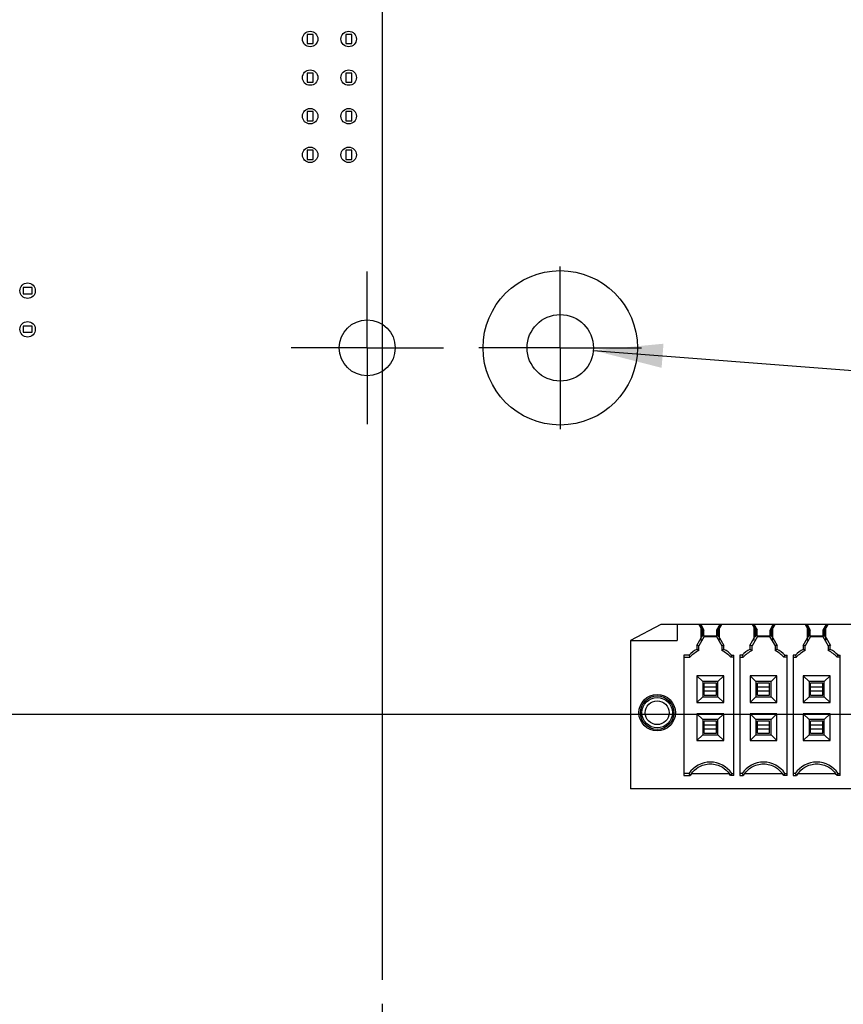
# Model space of a CAD drawing. Header units: inches. Extents: x 0 to 34, y 0 to 22.
# Tile 59 of 84: x 17.7 to 19.9, y 11.9 to 14.5. Entities that reach past the tile are written whole.
import ezdxf

# ---------------------------------------------------------------- set-up
doc = ezdxf.new("R2010")
doc.units = ezdxf.units.IN
doc.header["$LTSCALE"] = 1.87
doc.header["$MEASUREMENT"] = 0
doc.linetypes.add('CENTER', pattern=[0.6, 0.375, -0.075, 0.075, -0.075])
doc.layers.get('0').update_dxf_attribs({"linetype": 'CONTINUOUS'})
for name, color, linetype in [('02___PRT_ALL_AXES', 7, 'CONTINUOUS'), ('03___PRT_ALL_CURVES', 7, 'CONTINUOUS'), ('DEFAULT_1', 7, 'CENTER'), ('DIMENSIONS', 7, 'CONTINUOUS')]:
    doc.layers.add(name, color=color, linetype=linetype)
doc.styles.get("Standard").update_dxf_attribs({"font": 'txt', "width": 0.8})
doc.dimstyles.new('DIMSTYLE_1', dxfattribs={"dimtxt": 0.125, "dimasz": 0.18, "dimexe": 0.125, "dimexo": 0.0625, "dimgap": 0.09, "dimtad": 0, "dimtih": 1, "dimtoh": 1, "dimdec": 3, "dimzin": 4, "dimdsep": 46, "dimtxsty": 'STANDARD', "dimblk": '_FILLED', "dimblk1": '_FILLED', "dimblk2": '_FILLED', "dimcen": 0.09, "dimadec": 0, "dimazin": 0, "dimtp": 0.001, "dimtm": 0.001, "dimtfac": 1, "dimtdec": 3, "dimtofl": 0, "dimtmove": 0, "dimatfit": 2, "dimldrblk": '_FILLED', "dimfxl": 1, "dimtolj": 1, "dimtzin": 4, "dimarcsym": 0})
doc.dimstyles.new('DIMSTYLE_2', dxfattribs={"dimtxt": 0.125, "dimasz": 0.18, "dimexe": 0.125, "dimexo": 0.0625, "dimgap": 0.03125, "dimtad": 0, "dimtih": 1, "dimtoh": 1, "dimdec": 3, "dimzin": 4, "dimdsep": 46, "dimtxsty": 'STANDARD', "dimblk": '_FILLED', "dimblk1": '_FILLED', "dimblk2": '_FILLED', "dimcen": 0.09, "dimadec": 0, "dimazin": 0, "dimtp": 0.001, "dimtm": 0.001, "dimtfac": 1, "dimtdec": 3, "dimtofl": 0, "dimtmove": 0, "dimatfit": 3, "dimldrblk": '_FILLED', "dimfxl": 1, "dimtolj": 1, "dimtzin": 4, "dimarcsym": 0})

# ---------------------------------------------------------------- blocks, each defined once
blk = doc.blocks.new('_FILLED')
at = {"color": 0, "linetype": 'BYBLOCK'}
blk.add_solid([(0, 0), (-1, 0.174), (-1, -0.174)], dxfattribs=at)
blk = doc.blocks.new('*D0')
at = {"layer": 'DIMENSIONS', "color": 2, "linetype": 'CONTINUOUS'}
for p, q in [((19.2059, 13.6404), (23.3941, 13.3139)), ((23.3941, 13.3139), (23.5116, 13.3139))]:
    blk.add_line(p, q, dxfattribs=at)
at = {"layer": 'DIMENSIONS', "color": 2, "linetype": 'CONTINUOUS', "xscale": 0.18, "yscale": 0.18, "zscale": 0.18, "rotation": 175.5434914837}
blk.add_blockref('_FILLED', (19.2059, 13.6404), dxfattribs=at)
at = {"layer": 'DIMENSIONS', "color": 2, "linetype": 'CONTINUOUS', "insert": (23.5741, 13.3764), "char_height": 0.125, "width": 1.591667, "attachment_point": 1, "line_spacing_factor": 0.9}
blk.add_mtext('4X \\Fgdt;{\\Fgdt;n}\\Ftxt;.172{\\Ftxt.shx;\\W1.000000;\\H0.125000; }[4.37]', dxfattribs=at)
blk = doc.blocks.new('*D32')
at = {"layer": 'DIMENSIONS', "color": 2, "linetype": 'CONTINUOUS'}
blk.add_line((20.336, 12.5674), (20.336, 18.8345), dxfattribs=at)
at = {"layer": 'DIMENSIONS', "color": 2, "linetype": 'CONTINUOUS', "insert": (20.2735, 18.897), "char_height": 0.125, "width": 1.425, "attachment_point": 1, "rotation": 90, "line_spacing_factor": 0.9}
blk.add_mtext('8.396{\\Ftxt.shx;\\W1.000000;\\H0.125000; }[213.25]', dxfattribs=at)
blk = doc.blocks.new('*D78')
at = {"layer": 'DIMENSIONS', "color": 2, "linetype": 'CONTINUOUS'}
blk.add_line((15.1757, 12.6978), (23.4677, 12.6978), dxfattribs=at)
at = {"layer": 'DIMENSIONS', "color": 2, "linetype": 'CONTINUOUS', "insert": (23.5302, 12.7603), "char_height": 0.125, "width": 1.425, "attachment_point": 1, "line_spacing_factor": 0.9}
blk.add_mtext('5.249{\\Ftxt.shx;\\W1.000000;\\H0.125000; }[133.33]', dxfattribs=at)
blk = doc.blocks.new('*D89')
at = {"layer": 'DIMENSIONS', "color": 2, "linetype": 'CONTINUOUS'}
for p, q in [((18.799, 18.5674), (18.799, 18.8345)), ((18.6601, 18.4001), (18.799, 18.5674)), ((18.6601, 12.0099), (18.6601, 18.4001))]:
    blk.add_line(p, q, dxfattribs=at)
at = {"layer": 'DIMENSIONS', "color": 2, "linetype": 'CONTINUOUS', "insert": (18.7365, 18.897), "char_height": 0.125, "width": 1.425, "attachment_point": 1, "rotation": 90, "line_spacing_factor": 0.9}
blk.add_mtext('6.720{\\Ftxt.shx;\\W1.000000;\\H0.125000; }[170.69]', dxfattribs=at)
blk = doc.blocks.new('*D90')
at = {"layer": 'DIMENSIONS', "color": 2, "linetype": 'CONTINUOUS'}
blk.add_line((21.5001, 12.0099), (21.5001, 18.8345), dxfattribs=at)
at = {"layer": 'DIMENSIONS', "color": 2, "linetype": 'CONTINUOUS', "insert": (21.4376, 18.897), "char_height": 0.125, "width": 1.425, "attachment_point": 1, "rotation": 90, "line_spacing_factor": 0.9}
blk.add_mtext('9.560{\\Ftxt.shx;\\W1.000000;\\H0.125000; }[242.82]', dxfattribs=at)

msp = doc.modelspace()

# ---------------------------------------------------------------- linework, layer by layer
at = {"color": 7, "linetype": 'CONTINUOUS'}
for p, q in [((18.48, 14.4588), (18.4643, 14.4588)), ((18.4643, 14.4588), (18.4643, 14.4352)), ((18.48, 14.4352), (18.48, 14.4588)), ((18.58, 14.4588), (18.5643, 14.4588)), ((18.5643, 14.4588), (18.5643, 14.4352)), ((18.58, 14.4352), (18.58, 14.4588)), ((18.4643, 14.4352), (18.48, 14.4352)), ((18.5643, 14.4352), (18.58, 14.4352)), ((18.48, 14.3588), (18.4643, 14.3588)), ((18.4643, 14.3588), (18.4643, 14.3352)), ((18.4643, 14.3352), (18.48, 14.3352)), ((18.48, 14.3352), (18.48, 14.3588)), ((18.58, 14.3588), (18.5643, 14.3588)), ((18.5643, 14.3588), (18.5643, 14.3352)), ((18.5643, 14.3352), (18.58, 14.3352)), ((18.58, 14.3352), (18.58, 14.3588)), ((18.48, 14.2588), (18.4643, 14.2588)), ((18.4643, 14.2588), (18.4643, 14.2352)), ((18.48, 14.2352), (18.48, 14.2588)), ((18.58, 14.2588), (18.5643, 14.2588)), ((18.5643, 14.2588), (18.5643, 14.2352)), ((18.58, 14.2352), (18.58, 14.2588)), ((18.4643, 14.2352), (18.48, 14.2352)), ((18.5643, 14.2352), (18.58, 14.2352)), ((18.48, 14.1588), (18.4643, 14.1588)), ((18.4643, 14.1588), (18.4643, 14.1352)), ((18.48, 14.1352), (18.48, 14.1588)), ((18.58, 14.1588), (18.5643, 14.1588)), ((18.5643, 14.1588), (18.5643, 14.1352)), ((18.58, 14.1352), (18.58, 14.1588)), ((18.4643, 14.1352), (18.48, 14.1352)), ((18.5643, 14.1352), (18.58, 14.1352)), ((17.752, 13.8029), (17.7283, 13.8029)), ((17.7283, 13.8029), (17.7283, 13.7872)), ((17.752, 13.7872), (17.752, 13.8029)), ((17.7283, 13.7872), (17.752, 13.7872)), ((17.752, 13.7029), (17.7283, 13.7029)), ((17.7283, 13.7029), (17.7283, 13.6872)), ((17.752, 13.6872), (17.752, 13.7029)), ((17.7283, 13.6872), (17.752, 13.6872)), ((19.4804, 12.9303), (19.4803, 12.9303)), ((19.4818, 12.9279), (19.4804, 12.9303)), ((19.4841, 12.9301), (19.481, 12.9301)), ((19.481, 12.9301), (19.4818, 12.9288)), ((19.4818, 12.9288), (19.4822, 12.9282)), ((19.4821, 12.927), (19.4852, 12.927)), ((19.4822, 12.9282), (19.4828, 12.927)), ((19.4853, 12.9227), (19.4859, 12.9218)), ((19.4855, 12.9215), (19.4853, 12.9214)), ((19.4859, 12.9218), (19.4875, 12.9189)), ((19.4875, 12.9189), (19.4897, 12.9152)), ((19.4897, 12.9152), (19.4875, 12.9189)), ((19.5309, 12.9189), (19.5287, 12.9152)), ((19.5287, 12.9152), (19.5309, 12.9189)), ((19.5309, 12.9189), (19.5331, 12.9227)), ((19.5332, 12.9227), (19.5327, 12.9219)), ((19.5329, 12.9215), (19.5331, 12.9214)), ((19.5363, 12.927), (19.5332, 12.927)), ((19.5374, 12.9301), (19.5343, 12.9301)), ((19.5356, 12.927), (19.5362, 12.9282)), ((19.5362, 12.9282), (19.5366, 12.9288)), ((19.538, 12.9303), (19.5366, 12.9279)), ((19.5366, 12.9288), (19.5374, 12.9301)), ((19.538, 12.9303), (19.5381, 12.9303)), ((19.6182, 12.9303), (19.6181, 12.9303)), ((19.6196, 12.9279), (19.6182, 12.9303)), ((19.6219, 12.9301), (19.6188, 12.9301)), ((19.6188, 12.9301), (19.6196, 12.9288)), ((19.6196, 12.9288), (19.62, 12.9282)), ((19.6199, 12.927), (19.623, 12.927)), ((19.62, 12.9282), (19.6206, 12.927)), ((19.6231, 12.9227), (19.6237, 12.9218)), ((19.6233, 12.9215), (19.6231, 12.9214)), ((19.6237, 12.9218), (19.6253, 12.9189)), ((19.6253, 12.9189), (19.6275, 12.9152)), ((19.6275, 12.9152), (19.6253, 12.9189)), ((19.6686, 12.9189), (19.6665, 12.9152)), ((19.6665, 12.9152), (19.6686, 12.9189)), ((19.6686, 12.9189), (19.6709, 12.9227)), ((19.671, 12.9227), (19.6705, 12.9219)), ((19.6707, 12.9215), (19.6709, 12.9214)), ((19.6741, 12.927), (19.671, 12.927)), ((19.6752, 12.9301), (19.6721, 12.9301)), ((19.6734, 12.927), (19.674, 12.9282)), ((19.674, 12.9282), (19.6744, 12.9288)), ((19.6758, 12.9303), (19.6744, 12.9279)), ((19.6744, 12.9288), (19.6752, 12.9301)), ((19.6758, 12.9303), (19.6759, 12.9303)), ((19.756, 12.9303), (19.7559, 12.9303)), ((19.7574, 12.9279), (19.756, 12.9303)), ((19.7597, 12.9301), (19.7566, 12.9301)), ((19.7566, 12.9301), (19.7574, 12.9288)), ((19.7574, 12.9288), (19.7578, 12.9282)), ((19.7577, 12.927), (19.7608, 12.927)), ((19.7578, 12.9282), (19.7584, 12.927)), ((19.7609, 12.9227), (19.7615, 12.9218)), ((19.7611, 12.9215), (19.7609, 12.9214)), ((19.7615, 12.9218), (19.7631, 12.9189)), ((19.7631, 12.9189), (19.7653, 12.9152)), ((19.7653, 12.9152), (19.7631, 12.9189)), ((19.8064, 12.9189), (19.8043, 12.9152)), ((19.8043, 12.9152), (19.8064, 12.9189)), ((19.8064, 12.9189), (19.8087, 12.9227)), ((19.8088, 12.9227), (19.8083, 12.9219)), ((19.8085, 12.9215), (19.8087, 12.9214)), ((19.8119, 12.927), (19.8088, 12.927)), ((19.813, 12.9301), (19.8099, 12.9301)), ((19.8112, 12.927), (19.8118, 12.9282)), ((19.8118, 12.9282), (19.8122, 12.9288)), ((19.8136, 12.9303), (19.8122, 12.9279)), ((19.8122, 12.9288), (19.813, 12.9301)), ((19.8136, 12.9303), (19.8137, 12.9303)), ((19.4739, 12.8763), (19.4894, 12.9032)), ((19.4935, 12.8993), (19.4794, 12.875)), ((19.4819, 12.8902), (19.4852, 12.8902)), ((19.4875, 12.8984), (19.4897, 12.9021)), ((19.4924, 12.9015), (19.4894, 12.9032)), ((19.4897, 12.9021), (19.4922, 12.9013)), ((19.4922, 12.9013), (19.4923, 12.9013)), ((19.4923, 12.9013), (19.4935, 12.8993)), ((19.5249, 12.8993), (19.5261, 12.9013)), ((19.5249, 12.8993), (19.539, 12.875)), ((19.526, 12.9015), (19.529, 12.9032)), ((19.5261, 12.9013), (19.5262, 12.9013)), ((19.5262, 12.9013), (19.5287, 12.9021)), ((19.5287, 12.9021), (19.5309, 12.8984)), ((19.529, 12.9032), (19.5445, 12.8763)), ((19.5365, 12.8902), (19.5332, 12.8902)), ((19.6117, 12.8763), (19.6272, 12.9032)), ((19.6312, 12.8993), (19.6172, 12.875)), ((19.6197, 12.8902), (19.623, 12.8902)), ((19.6253, 12.8984), (19.6275, 12.9021)), ((19.6302, 12.9015), (19.6272, 12.9032)), ((19.6275, 12.9021), (19.63, 12.9013)), ((19.63, 12.9013), (19.6301, 12.9013)), ((19.6301, 12.9013), (19.6312, 12.8993)), ((19.6627, 12.8993), (19.6639, 12.9013)), ((19.6627, 12.8993), (19.6768, 12.875)), ((19.6638, 12.9015), (19.6668, 12.9032)), ((19.6639, 12.9013), (19.664, 12.9013)), ((19.664, 12.9013), (19.6665, 12.9021)), ((19.6665, 12.9021), (19.6686, 12.8984)), ((19.6668, 12.9032), (19.6823, 12.8763)), ((19.6743, 12.8902), (19.671, 12.8902)), ((19.7495, 12.8763), (19.765, 12.9032)), ((19.769, 12.8993), (19.755, 12.875)), ((19.7575, 12.8902), (19.7608, 12.8902)), ((19.7631, 12.8984), (19.7653, 12.9021)), ((19.768, 12.9015), (19.765, 12.9032)), ((19.7653, 12.9021), (19.7678, 12.9013)), ((19.7678, 12.9013), (19.7679, 12.9013)), ((19.7679, 12.9013), (19.769, 12.8993)), ((19.8005, 12.8993), (19.8017, 12.9013)), ((19.8005, 12.8993), (19.8145, 12.875)), ((19.8016, 12.9015), (19.8046, 12.9032)), ((19.8017, 12.9013), (19.8043, 12.9021)), ((19.8017, 12.9013), (19.8017, 12.9013)), ((19.8043, 12.9021), (19.8064, 12.8984)), ((19.8046, 12.9032), (19.8201, 12.8763)), ((19.8121, 12.8902), (19.8088, 12.8902)), ((19.4794, 12.875), (19.474, 12.8765)), ((19.5444, 12.8765), (19.539, 12.875)), ((19.6172, 12.875), (19.6118, 12.8765)), ((19.6822, 12.8765), (19.6768, 12.875)), ((19.755, 12.875), (19.7496, 12.8765)), ((19.82, 12.8765), (19.8145, 12.875))]:
    msp.add_line(p, q, dxfattribs=at)
at = {"color": 6, "linetype": 'CONTINUOUS'}
for p, q in [((19.3812, 12.9301), (19.3025, 12.8888)), ((19.4802, 12.9301), (19.3812, 12.9301)), ((19.4228, 12.9301), (19.4228, 12.8888)), ((19.4852, 12.9214), (19.4802, 12.9301)), ((19.4803, 12.9301), (19.481, 12.9301)), ((19.5343, 12.9301), (19.4841, 12.9301)), ((19.4841, 12.9301), (19.4923, 12.9159)), ((19.4852, 12.922), (19.4852, 12.927)), ((19.4852, 12.8902), (19.4852, 12.9216)), ((19.4875, 12.9), (19.4875, 12.9189)), ((19.4897, 12.9152), (19.4923, 12.9159)), ((19.4897, 12.9032), (19.4897, 12.9152)), ((19.4923, 12.9013), (19.4923, 12.9159)), ((19.5261, 12.9159), (19.5343, 12.9301)), ((19.5261, 12.9159), (19.5287, 12.9152)), ((19.5261, 12.9013), (19.5261, 12.9159)), ((19.5287, 12.9152), (19.5287, 12.9032)), ((19.5309, 12.9189), (19.5309, 12.9)), ((19.5382, 12.9301), (19.5332, 12.9214)), ((19.5332, 12.8902), (19.5332, 12.927)), ((19.5374, 12.9301), (19.5379, 12.9301)), ((19.618, 12.9301), (19.5382, 12.9301)), ((19.623, 12.9214), (19.618, 12.9301)), ((19.6181, 12.9301), (19.6188, 12.9301)), ((19.6721, 12.9301), (19.6219, 12.9301)), ((19.6219, 12.9301), (19.6301, 12.9159)), ((19.623, 12.922), (19.623, 12.927)), ((19.623, 12.8902), (19.623, 12.9216)), ((19.6253, 12.9), (19.6253, 12.9189)), ((19.6275, 12.9152), (19.6301, 12.9159)), ((19.6275, 12.9032), (19.6275, 12.9152)), ((19.6301, 12.9013), (19.6301, 12.9159)), ((19.6639, 12.9159), (19.6721, 12.9301)), ((19.6639, 12.9159), (19.6665, 12.9152)), ((19.6639, 12.9013), (19.6639, 12.9159)), ((19.6665, 12.9152), (19.6665, 12.9032)), ((19.6686, 12.9189), (19.6686, 12.9)), ((19.676, 12.9301), (19.671, 12.9214)), ((19.671, 12.8902), (19.671, 12.927)), ((19.6752, 12.9301), (19.6757, 12.9301)), ((19.7557, 12.9301), (19.676, 12.9301)), ((19.7608, 12.9214), (19.7557, 12.9301)), ((19.7559, 12.9301), (19.7566, 12.9301)), ((19.8099, 12.9301), (19.7597, 12.9301)), ((19.7597, 12.9301), (19.7679, 12.9159)), ((19.7608, 12.922), (19.7608, 12.927)), ((19.7608, 12.8902), (19.7608, 12.9216)), ((19.7631, 12.9), (19.7631, 12.9189)), ((19.7653, 12.9152), (19.7679, 12.9159)), ((19.7653, 12.9032), (19.7653, 12.9152)), ((19.7679, 12.9013), (19.7679, 12.9159)), ((19.8017, 12.9159), (19.8099, 12.9301)), ((19.8017, 12.9159), (19.8043, 12.9152)), ((19.8017, 12.9013), (19.8017, 12.9159)), ((19.8043, 12.9152), (19.8043, 12.9032)), ((19.8064, 12.9189), (19.8064, 12.9)), ((19.8138, 12.9301), (19.8088, 12.9214)), ((19.8088, 12.8902), (19.8088, 12.927)), ((19.813, 12.9301), (19.8135, 12.9301)), ((19.8935, 12.9301), (19.8138, 12.9301)), ((19.3025, 12.8888), (19.4228, 12.8888)), ((19.3025, 12.8888), (19.3025, 12.5049)), ((19.4923, 12.9013), (19.5261, 12.9013)), ((19.4935, 12.8993), (19.5249, 12.8993)), ((19.6301, 12.9013), (19.6639, 12.9013)), ((19.6312, 12.8993), (19.6627, 12.8993)), ((19.7679, 12.9013), (19.8017, 12.9013)), ((19.769, 12.8993), (19.8005, 12.8993)), ((19.474, 12.8765), (19.474, 12.8659)), ((19.4794, 12.8625), (19.4794, 12.875)), ((19.539, 12.875), (19.539, 12.8625)), ((19.5444, 12.8659), (19.5444, 12.8765)), ((19.6118, 12.8765), (19.6118, 12.8659)), ((19.6172, 12.8625), (19.6172, 12.875)), ((19.6768, 12.875), (19.6768, 12.8625)), ((19.6822, 12.8659), (19.6822, 12.8765)), ((19.7496, 12.8765), (19.7496, 12.8659)), ((19.755, 12.8625), (19.755, 12.875)), ((19.8145, 12.875), (19.8145, 12.8625)), ((19.82, 12.8659), (19.82, 12.8765)), ((19.454, 12.8509), (19.4403, 12.8509)), ((19.4403, 12.8509), (19.4403, 12.5388)), ((19.4403, 12.8455), (19.4564, 12.8455)), ((19.5702, 12.8455), (19.562, 12.8455)), ((19.5644, 12.8509), (19.5702, 12.8509)), ((19.5702, 12.5388), (19.5702, 12.8509)), ((19.5918, 12.8509), (19.586, 12.8509)), ((19.586, 12.8509), (19.586, 12.5388)), ((19.586, 12.8455), (19.5942, 12.8455)), ((19.708, 12.8455), (19.6998, 12.8455)), ((19.7022, 12.8509), (19.708, 12.8509)), ((19.708, 12.5388), (19.708, 12.8509)), ((19.7296, 12.8509), (19.7238, 12.8509)), ((19.7238, 12.8509), (19.7238, 12.5388)), ((19.7238, 12.8455), (19.732, 12.8455)), ((19.8458, 12.8455), (19.8376, 12.8455)), ((19.84, 12.8509), (19.8458, 12.8509)), ((19.8458, 12.5388), (19.8458, 12.8509)), ((19.5439, 12.7975), (19.4745, 12.7975)), ((19.4745, 12.7975), (19.4895, 12.7825)), ((19.4745, 12.7975), (19.4745, 12.7281)), ((19.5289, 12.7825), (19.4895, 12.7825)), ((19.4895, 12.7825), (19.4895, 12.7431)), ((19.5289, 12.7825), (19.5439, 12.7975)), ((19.5289, 12.7431), (19.5289, 12.7825)), ((19.5439, 12.7281), (19.5439, 12.7975)), ((19.6817, 12.7975), (19.6123, 12.7975)), ((19.6123, 12.7975), (19.6273, 12.7825)), ((19.6123, 12.7975), (19.6123, 12.7281)), ((19.6667, 12.7825), (19.6273, 12.7825)), ((19.6273, 12.7825), (19.6273, 12.7431)), ((19.6667, 12.7825), (19.6817, 12.7975)), ((19.6667, 12.7431), (19.6667, 12.7825)), ((19.6817, 12.7281), (19.6817, 12.7975)), ((19.8195, 12.7975), (19.75, 12.7975)), ((19.75, 12.7975), (19.7651, 12.7825)), ((19.75, 12.7975), (19.75, 12.7281)), ((19.8045, 12.7825), (19.7651, 12.7825)), ((19.7651, 12.7825), (19.7651, 12.7431)), ((19.8045, 12.7825), (19.8195, 12.7975)), ((19.8045, 12.7431), (19.8045, 12.7825)), ((19.8195, 12.7281), (19.8195, 12.7975)), ((19.5249, 12.7785), (19.4935, 12.7785)), ((19.4935, 12.747), (19.4935, 12.7785)), ((19.5249, 12.768), (19.4935, 12.768)), ((19.5249, 12.7576), (19.4935, 12.7576)), ((19.5249, 12.747), (19.5249, 12.7785)), ((19.6627, 12.7785), (19.6312, 12.7785)), ((19.6312, 12.747), (19.6312, 12.7785)), ((19.6627, 12.768), (19.6312, 12.768)), ((19.6627, 12.7576), (19.6312, 12.7576)), ((19.6627, 12.747), (19.6627, 12.7785)), ((19.8005, 12.7785), (19.769, 12.7785)), ((19.769, 12.747), (19.769, 12.7785)), ((19.8005, 12.768), (19.769, 12.768)), ((19.8005, 12.7576), (19.769, 12.7576)), ((19.8005, 12.747), (19.8005, 12.7785)), ((19.4745, 12.7281), (19.4895, 12.7431)), ((19.4745, 12.7281), (19.5439, 12.7281)), ((19.4895, 12.7431), (19.5289, 12.7431)), ((19.4935, 12.747), (19.5249, 12.747)), ((19.5439, 12.7281), (19.5289, 12.7431)), ((19.6123, 12.7281), (19.6273, 12.7431)), ((19.6123, 12.7281), (19.6817, 12.7281)), ((19.6273, 12.7431), (19.6667, 12.7431)), ((19.6312, 12.747), (19.6627, 12.747)), ((19.6817, 12.7281), (19.6667, 12.7431)), ((19.75, 12.7281), (19.7651, 12.7431)), ((19.75, 12.7281), (19.8195, 12.7281)), ((19.7651, 12.7431), (19.8045, 12.7431)), ((19.769, 12.747), (19.8005, 12.747)), ((19.8195, 12.7281), (19.8045, 12.7431)), ((19.5439, 12.6991), (19.4745, 12.6991)), ((19.4745, 12.6991), (19.4895, 12.6841)), ((19.4745, 12.6991), (19.4745, 12.6296)), ((19.5289, 12.6841), (19.4895, 12.6841)), ((19.4895, 12.6841), (19.4895, 12.6447)), ((19.5249, 12.6801), (19.4935, 12.6801)), ((19.4935, 12.6486), (19.4935, 12.6801)), ((19.5249, 12.6486), (19.5249, 12.6801)), ((19.5289, 12.6841), (19.5439, 12.6991)), ((19.5289, 12.6447), (19.5289, 12.6841)), ((19.5439, 12.6296), (19.5439, 12.6991)), ((19.6817, 12.6991), (19.6123, 12.6991)), ((19.6123, 12.6991), (19.6273, 12.6841)), ((19.6123, 12.6991), (19.6123, 12.6296)), ((19.6667, 12.6841), (19.6273, 12.6841)), ((19.6273, 12.6841), (19.6273, 12.6447)), ((19.6627, 12.6801), (19.6312, 12.6801)), ((19.6312, 12.6486), (19.6312, 12.6801)), ((19.6627, 12.6486), (19.6627, 12.6801)), ((19.6667, 12.6841), (19.6817, 12.6991)), ((19.6667, 12.6447), (19.6667, 12.6841)), ((19.6817, 12.6296), (19.6817, 12.6991)), ((19.8195, 12.6991), (19.75, 12.6991)), ((19.75, 12.6991), (19.7651, 12.6841)), ((19.75, 12.6991), (19.75, 12.6296)), ((19.8045, 12.6841), (19.7651, 12.6841)), ((19.7651, 12.6841), (19.7651, 12.6447)), ((19.8005, 12.6801), (19.769, 12.6801)), ((19.769, 12.6486), (19.769, 12.6801)), ((19.8005, 12.6486), (19.8005, 12.6801)), ((19.8045, 12.6841), (19.8195, 12.6991)), ((19.8045, 12.6447), (19.8045, 12.6841)), ((19.8195, 12.6296), (19.8195, 12.6991)), ((19.5249, 12.6696), (19.4935, 12.6696)), ((19.5249, 12.6592), (19.4935, 12.6592)), ((19.6627, 12.6696), (19.6312, 12.6696)), ((19.6627, 12.6592), (19.6312, 12.6592)), ((19.8005, 12.6696), (19.769, 12.6696)), ((19.8005, 12.6592), (19.769, 12.6592)), ((19.4745, 12.6296), (19.4895, 12.6447)), ((19.4745, 12.6296), (19.5439, 12.6296)), ((19.4895, 12.6447), (19.5289, 12.6447)), ((19.4935, 12.6486), (19.5249, 12.6486)), ((19.5439, 12.6296), (19.5289, 12.6447)), ((19.6123, 12.6296), (19.6273, 12.6447)), ((19.6123, 12.6296), (19.6817, 12.6296)), ((19.6273, 12.6447), (19.6667, 12.6447)), ((19.6312, 12.6486), (19.6627, 12.6486)), ((19.6817, 12.6296), (19.6667, 12.6447)), ((19.75, 12.6296), (19.7651, 12.6447)), ((19.75, 12.6296), (19.8195, 12.6296)), ((19.7651, 12.6447), (19.8045, 12.6447)), ((19.769, 12.6486), (19.8005, 12.6486)), ((19.8195, 12.6296), (19.8045, 12.6447)), ((19.4537, 12.5443), (19.4403, 12.5443)), ((19.4403, 12.5388), (19.4567, 12.5388)), ((19.4604, 12.5443), (19.558, 12.5443)), ((19.5702, 12.5388), (19.5617, 12.5388)), ((19.5647, 12.5443), (19.5702, 12.5443)), ((19.5915, 12.5443), (19.586, 12.5443)), ((19.586, 12.5388), (19.5945, 12.5388)), ((19.5982, 12.5443), (19.6958, 12.5443)), ((19.708, 12.5388), (19.6995, 12.5388)), ((19.7025, 12.5443), (19.708, 12.5443)), ((19.7293, 12.5443), (19.7238, 12.5443)), ((19.7238, 12.5388), (19.7323, 12.5388)), ((19.736, 12.5443), (19.8336, 12.5443)), ((19.8458, 12.5388), (19.8373, 12.5388)), ((19.8403, 12.5443), (19.8458, 12.5443)), ((21.3694, 12.5049), (19.3025, 12.5049))]:
    msp.add_line(p, q, dxfattribs=at)
for radius in [0.0472, 0.0433, 0.0394, 0.0308]:
    msp.add_circle((19.3714, 12.7018), radius, dxfattribs=at)
at = {"color": 7, "linetype": 'CONTINUOUS'}
for centre, radius, start, end in [((19.5761, 12.9825), 0.1087, 208.9232, 209.6642), ((19.5905, 12.9907), 0.1253, 209.6561, 209.9962), ((19.6064, 12.9998), 0.1436, 210.0003, 210.4782), ((19.1199, 12.7003), 0.4277, 30.7337, 31.3373), ((19.8597, 12.7235), 0.3825, 148.7525, 149.2876), ((19.4121, 12.9998), 0.1435, 329.522, 330.0002), ((19.4279, 12.9907), 0.1252, 330.0043, 330.3445), ((19.4422, 12.9826), 0.1088, 330.3364, 331.0769), ((19.7139, 12.9825), 0.1087, 208.9232, 209.6642), ((19.7283, 12.9907), 0.1253, 209.6561, 209.9962), ((19.7442, 12.9998), 0.1436, 210.0003, 210.4782), ((19.2577, 12.7003), 0.4277, 30.7337, 31.3373), ((19.9975, 12.7235), 0.3825, 148.7525, 149.2876), ((19.5499, 12.9998), 0.1435, 329.522, 330.0002), ((19.5657, 12.9907), 0.1252, 330.0043, 330.3445), ((19.58, 12.9826), 0.1088, 330.3364, 331.0769), ((19.8517, 12.9825), 0.1087, 208.9232, 209.6642), ((19.8661, 12.9907), 0.1253, 209.6561, 209.9962), ((19.8819, 12.9998), 0.1436, 210.0003, 210.4782), ((19.3955, 12.7003), 0.4277, 30.7337, 31.3373), ((20.1353, 12.7235), 0.3825, 148.7525, 149.2876), ((19.6877, 12.9998), 0.1435, 329.522, 330.0002), ((19.7035, 12.9907), 0.1252, 330.0043, 330.3445), ((19.7178, 12.9826), 0.1088, 330.3364, 331.0769)]:
    msp.add_arc(centre, radius, start, end, dxfattribs=at)
at = {"color": 6, "linetype": 'CONTINUOUS'}
for centre, radius, start, end in [((19.5092, 12.7982), 0.0763, 117.4808, 136.3283), ((19.5092, 12.7982), 0.0709, 114.8303, 138.1897), ((19.3296, 12.628), 0.2783, 57.4275, 58.7527), ((19.6888, 12.628), 0.2783, 121.2473, 122.5725), ((19.5092, 12.7982), 0.0709, 41.8103, 65.1697), ((19.5092, 12.7982), 0.0763, 43.6717, 62.5192), ((19.647, 12.7982), 0.0763, 117.4808, 136.3283), ((19.647, 12.7982), 0.0709, 114.8303, 138.1897), ((19.4674, 12.628), 0.2783, 57.4275, 58.7527), ((19.8266, 12.628), 0.2783, 121.2473, 122.5725), ((19.647, 12.7982), 0.0709, 41.8103, 65.1697), ((19.647, 12.7982), 0.0763, 43.6717, 62.5192), ((19.7848, 12.7982), 0.0763, 117.4808, 136.3283), ((19.7848, 12.7982), 0.0709, 114.8303, 138.1897), ((19.6052, 12.628), 0.2783, 57.4275, 58.7527), ((19.9644, 12.628), 0.2783, 121.2473, 122.5725), ((19.7848, 12.7982), 0.0709, 41.8103, 65.1697), ((19.7848, 12.7982), 0.0763, 43.6717, 62.5192), ((19.7915, 12.9953), 0.3671, 203.1555, 204.0862), ((19.2269, 12.9953), 0.3671, 335.9138, 336.8445), ((19.9293, 12.9953), 0.3671, 203.1555, 204.0862), ((19.3647, 12.9953), 0.3671, 335.9138, 336.8445), ((20.0671, 12.9953), 0.3671, 203.1555, 204.0862), ((19.5025, 12.9953), 0.3671, 335.9138, 336.8445), ((19.5092, 12.5069), 0.0669, 33.9745, 146.0255), ((19.647, 12.5069), 0.0669, 33.9745, 146.0255), ((19.7848, 12.5069), 0.0669, 33.9745, 146.0255), ((19.6898, 12.6698), 0.2674, 207.9986, 209.3327), ((19.5092, 12.5069), 0.0615, 142.5193, 148.6939), ((19.5092, 12.5069), 0.0615, 31.3061, 37.4807), ((19.3286, 12.6698), 0.2674, 330.6673, 332.0014), ((19.8276, 12.6698), 0.2674, 207.9986, 209.3327), ((19.647, 12.5069), 0.0615, 142.5193, 148.6939), ((19.647, 12.5069), 0.0615, 31.3061, 37.4807), ((19.4664, 12.6698), 0.2674, 330.6673, 332.0014), ((19.9654, 12.6698), 0.2674, 207.9986, 209.3327), ((19.7848, 12.5069), 0.0615, 142.5193, 148.6939), ((19.7848, 12.5069), 0.0615, 31.3061, 37.4807), ((19.6042, 12.6698), 0.2674, 330.6673, 332.0014)]:
    msp.add_arc(centre, radius, start, end, dxfattribs=at)
for points in [[(19.4604, 12.5443), (19.4651, 12.5507), (19.4793, 12.5638), (19.5092, 12.5722), (19.5391, 12.5638), (19.5533, 12.5507), (19.558, 12.5443)], [(19.5982, 12.5443), (19.6029, 12.5507), (19.6171, 12.5638), (19.647, 12.5722), (19.6769, 12.5638), (19.6911, 12.5507), (19.6958, 12.5443)], [(19.736, 12.5443), (19.7407, 12.5507), (19.7549, 12.5638), (19.7848, 12.5722), (19.8147, 12.5638), (19.8289, 12.5507), (19.8336, 12.5443)]]:
    msp.add_open_spline(points, degree=3, knots=[0, 0, 0, 0, 0.211895, 0.500048, 0.788119, 1, 1, 1, 1], dxfattribs=at)
at = {"layer": '02___PRT_ALL_AXES', "color": 7, "linetype": 'CENTER'}
for p, q in [((19.1202, 13.647), (19.1202, 13.858)), ((18.6202, 13.647), (18.6202, 13.8445)), ((18.6202, 13.647), (18.4227, 13.647)), ((18.6202, 13.647), (18.8177, 13.647)), ((18.6202, 13.647), (18.6202, 13.4495)), ((19.1202, 13.647), (18.9092, 13.647)), ((19.1202, 13.647), (19.3312, 13.647)), ((19.1202, 13.647), (19.1202, 13.436))]:
    msp.add_line(p, q, dxfattribs=at)
at = {"layer": '02___PRT_ALL_AXES', "color": 7, "linetype": 'CONTINUOUS'}
for centre, radius in [((18.4722, 14.447), 0.02), ((18.5722, 14.447), 0.02), ((18.4722, 14.347), 0.02), ((18.5722, 14.347), 0.02), ((18.4722, 14.247), 0.02), ((18.5722, 14.247), 0.02), ((18.4722, 14.147), 0.02), ((18.5722, 14.147), 0.02), ((17.7402, 13.795), 0.02), ((19.1202, 13.647), 0.086), ((17.7402, 13.695), 0.02), ((18.6202, 13.647), 0.0725)]:
    msp.add_circle(centre, radius, dxfattribs=at)
at = {"layer": '03___PRT_ALL_CURVES', "color": 4, "linetype": 'CONTINUOUS'}
msp.add_circle((19.1202, 13.647), 0.2, dxfattribs=at)
at = {"layer": 'DEFAULT_1', "color": 7, "linetype": 'CENTER'}
msp.add_line((18.6601, 11.8224), (18.6601, 11.9474), dxfattribs=at)

# ---------------------------------------------------------------- dimensions: what is measured, and where the dimension line sits
at = {"layer": 'DIMENSIONS', "color": 2, "linetype": 'CONTINUOUS'}
for feature_location, offset, dtype, origin, picture, middle in [((20.336, 12.5674), (0, 6.2671), 1, (11.9402, 12.5049), '*D32', (20.336, 19.6095)), ((18.660063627, 12.0098564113), (0.138978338, 6.8246811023), 0, (11.9401581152, 11.9473564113), '*D89', (18.799041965, 19.6095375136)), ((21.5001, 12.0099), (0, 6.8247), 1, (11.9402, 11.9474), '*D90', (21.5001, 19.6095)), ((15.1757, 12.6978), (8.292, 0), 0, (15.1132, 17.947), '*D78', (24.2427, 12.6978))]:
    dim = msp.add_ordinate_dim(feature_location=feature_location, offset=offset, dtype=dtype, origin=origin, dimstyle='DIMSTYLE_2', dxfattribs=at)
    dim.commit()
    dim.dimension.update_dxf_attribs({"geometry": picture, "text_midpoint": middle})
dim = msp.add_diameter_dim_2p(p1=(19.2059, 13.6404), p2=(19.0344, 13.6537), text='4X %%c<>', dimstyle='DIMSTYLE_1', override={"dimpost": '<>'}, dxfattribs=at)
dim.commit()
dim.dimension.update_dxf_attribs({"geometry": '*D0', "text_midpoint": (24.3699, 13.3139), "dimtype": 163})

doc.saveas('drawing.dxf')
